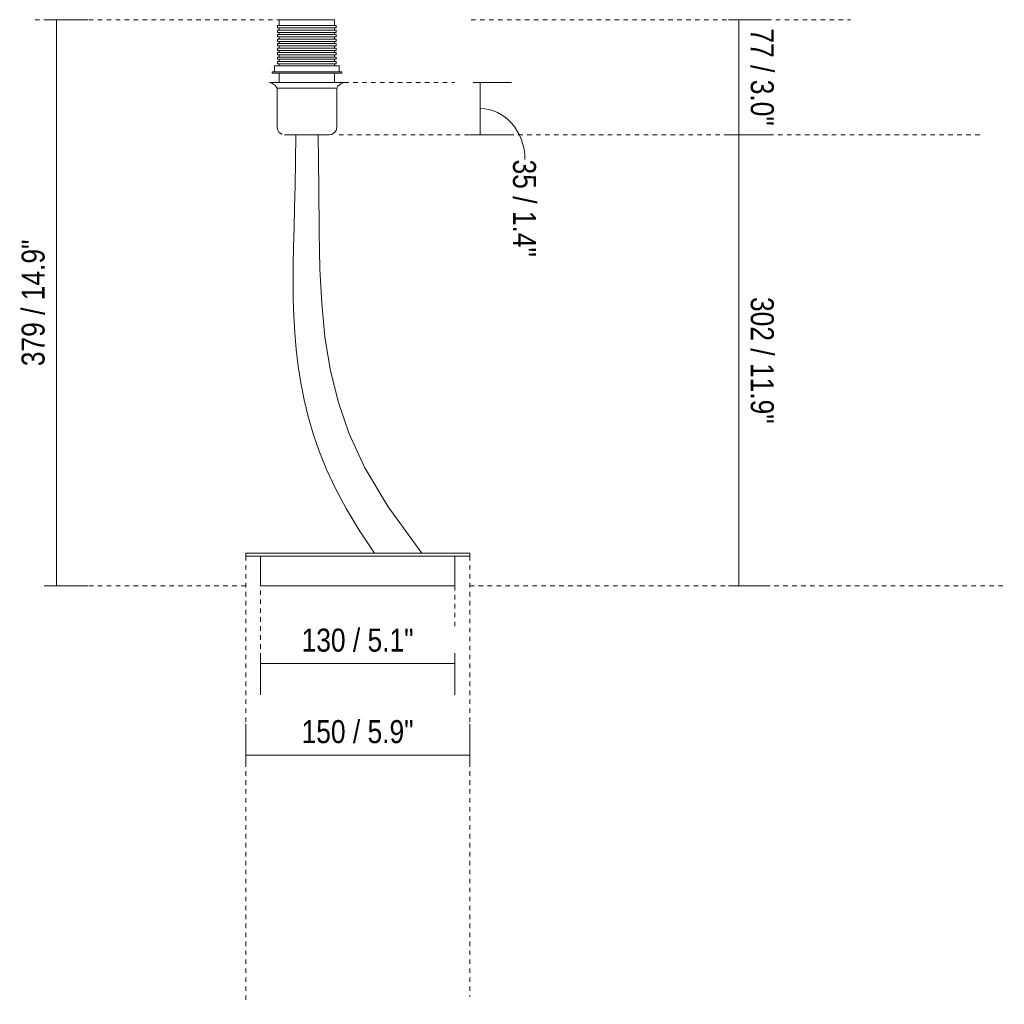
# Model space of a CAD drawing. Header units: millimetres. Extents: x 6294 to 8536, y 761 to 6584.
# Tile 2 of 4: x 7876 to 8536, y 761 to 1420. Entities that reach past the tile are written whole.
import ezdxf

# ---------------------------------------------------------------- set-up
doc = ezdxf.new("R2010")
doc.units = ezdxf.units.MM
doc.linetypes.add('Dash', pattern=[6, 3, -3])
doc.linetypes.add('Hidden', pattern=[7.14375, 4.7625, -2.38125])
doc.layers.add('A-ANNO-DIMS', color=7, linetype='Dash', lineweight=9, true_color=0xd2d2d2)
doc.layers.add('A-ANNO-DIMS-7', color=7, linetype='Continuous', lineweight=9)
doc.layers.add('E-LITE-EQPM', color=7, linetype='Continuous', lineweight=20)
doc.styles.add('Arial Narrow', font='ARIALN.TTF', dxfattribs={"height": 15.4})
doc.dimstyles.new('FARO_-_2_2mm_Arial_Narrow_mm_Inch_Left', dxfattribs={"dimscale": 304.8, "dimtxt": 15.760837, "dimasz": 0, "dimexe": 0.068898, "dimexo": 0.0625, "dimgap": 0.011483, "dimtad": 1, "dimdec": 0, "dimzin": 0, "dimdsep": 46, "dimtxsty": 'Arial Narrow', "dimblk1": 'NONE', "dimblk2": 'NONE', "dimsah": 1, "dimcen": 0.09, "dimadec": 0, "dimazin": 0, "dimtfac": 1, "dimtdec": 4, "dimtix": 1, "dimtmove": 0, "dimatfit": 3, "dimfxl": 0.022966, "dimfxlon": 1, "dimtvp": 1, "dimtolj": 1, "dimtzin": 0, "dimarcsym": 2})
doc.dimstyles.new('FARO_-_2_2mm_Arial_Narrow_mm_Inch_Right', dxfattribs={"dimscale": 304.8, "dimtxt": 15.760837, "dimasz": 0, "dimexe": 0.068898, "dimexo": 0.0625, "dimgap": 0.011483, "dimtad": 1, "dimdec": 0, "dimzin": 0, "dimdsep": 46, "dimtxsty": 'Arial Narrow', "dimblk1": 'NONE', "dimblk2": 'NONE', "dimsah": 1, "dimcen": 0.09, "dimadec": 0, "dimazin": 0, "dimtfac": 1, "dimtdec": 4, "dimtix": 1, "dimtmove": 0, "dimatfit": 3, "dimfxl": 0.022966, "dimfxlon": 1, "dimtvp": 1, "dimtolj": 1, "dimtzin": 0, "dimarcsym": 2})
doc.dimstyles.new('FARO_-_2_2mm_Arial_Narrow_mm_Inch_Right_2', dxfattribs={"dimscale": 304.8, "dimtxt": 15.760837, "dimasz": 0, "dimexe": 0.068898, "dimexo": 0.0625, "dimgap": 0.011483, "dimtad": 1, "dimdec": 0, "dimzin": 0, "dimdsep": 46, "dimtxsty": 'Arial Narrow', "dimblk1": 'NONE', "dimblk2": 'NONE', "dimsah": 1, "dimcen": 0.09, "dimadec": 0, "dimazin": 0, "dimtfac": 1, "dimtdec": 4, "dimtix": 1, "dimtmove": 1, "dimatfit": 3, "dimfxl": 0.022966, "dimfxlon": 1, "dimtvp": 1, "dimtolj": 1, "dimtzin": 0, "dimarcsym": 2})

# ---------------------------------------------------------------- blocks, each defined once
blk = doc.blocks.new('29684 - 29684 REM Matt nickel structure table lamp-426579-Frontal_PDF')
at = {"layer": 'E-LITE-EQPM'}
for p, q in [((-3121.82, 1419.5), (-3121.82, 1415.52)), ((-3121.82, 1419.5), (-3084.82, 1419.5)), ((-3084.82, 1415.52), (-3084.82, 1419.5)), ((-3122.92, 1415.52), (-3122.92, 1413.99)), ((-3122.92, 1415.52), (-3083.72, 1415.52)), ((-3122.92, 1413.99), (-3083.72, 1413.99)), ((-3122.92, 1412.52), (-3122.92, 1410.99)), ((-3122.92, 1412.52), (-3083.72, 1412.52)), ((-3122.92, 1410.99), (-3083.72, 1410.99)), ((-3121.82, 1413.99), (-3121.82, 1412.52)), ((-3121.82, 1410.99), (-3121.82, 1409.52)), ((-3084.82, 1412.52), (-3084.82, 1413.99)), ((-3084.82, 1409.52), (-3084.82, 1410.99)), ((-3083.72, 1413.99), (-3083.72, 1415.52)), ((-3083.72, 1410.99), (-3083.72, 1412.52)), ((-3122.92, 1409.52), (-3122.92, 1407.99)), ((-3122.92, 1409.52), (-3083.72, 1409.52)), ((-3122.92, 1407.99), (-3083.72, 1407.99)), ((-3122.92, 1406.52), (-3122.92, 1404.99)), ((-3122.92, 1406.52), (-3083.72, 1406.52)), ((-3122.92, 1404.99), (-3083.72, 1404.99)), ((-3121.82, 1407.99), (-3121.82, 1406.52)), ((-3121.82, 1404.99), (-3121.82, 1403.52)), ((-3084.82, 1406.52), (-3084.82, 1407.99)), ((-3084.82, 1403.52), (-3084.82, 1404.99)), ((-3083.72, 1407.99), (-3083.72, 1409.52)), ((-3083.72, 1404.99), (-3083.72, 1406.52)), ((-3122.92, 1403.52), (-3122.92, 1401.99)), ((-3122.92, 1403.52), (-3083.72, 1403.52)), ((-3122.92, 1401.99), (-3083.72, 1401.99)), ((-3122.92, 1400.52), (-3122.92, 1398.99)), ((-3122.92, 1400.52), (-3083.72, 1400.52)), ((-3122.92, 1398.99), (-3083.72, 1398.99)), ((-3121.82, 1401.99), (-3121.82, 1400.52)), ((-3121.82, 1398.99), (-3121.82, 1397.52)), ((-3084.82, 1400.52), (-3084.82, 1401.99)), ((-3084.82, 1397.52), (-3084.82, 1398.99)), ((-3083.72, 1401.99), (-3083.72, 1403.52)), ((-3083.72, 1398.99), (-3083.72, 1400.52)), ((-3122.92, 1397.52), (-3122.92, 1395.99)), ((-3122.92, 1397.52), (-3083.72, 1397.52)), ((-3122.92, 1395.99), (-3083.72, 1395.99)), ((-3122.92, 1394.52), (-3122.92, 1392.99)), ((-3122.92, 1394.52), (-3083.72, 1394.52)), ((-3122.92, 1392.99), (-3083.72, 1392.99)), ((-3122.92, 1391.52), (-3122.92, 1389.99)), ((-3122.92, 1391.52), (-3083.72, 1391.52)), ((-3121.82, 1395.99), (-3121.82, 1394.52)), ((-3121.82, 1392.99), (-3121.82, 1391.52)), ((-3084.82, 1394.52), (-3084.82, 1395.99)), ((-3084.82, 1391.52), (-3084.82, 1392.99)), ((-3083.72, 1395.99), (-3083.72, 1397.52)), ((-3083.72, 1392.99), (-3083.72, 1394.52)), ((-3083.72, 1389.99), (-3083.72, 1391.52)), ((-3126.65, 1384.58), (-3126.65, 1383.68)), ((-3126.65, 1384.58), (-3079.98, 1384.58)), ((-3125, 1388.52), (-3125, 1384.58)), ((-3125, 1388.52), (-3081.63, 1388.52)), ((-3122.92, 1389.99), (-3083.72, 1389.99)), ((-3121.82, 1389.99), (-3121.82, 1388.52)), ((-3084.82, 1388.52), (-3084.82, 1389.99)), ((-3081.63, 1384.58), (-3081.63, 1388.52)), ((-3079.98, 1383.68), (-3079.98, 1384.58)), ((-3126.65, 1383.68), (-3079.98, 1383.68)), ((-3121.82, 1383.68), (-3121.82, 1377.5)), ((-3084.82, 1377.5), (-3084.82, 1383.68)), ((-3128.32, 1377.5), (-3078.32, 1377.5)), ((-3123.32, 1373.67), (-3123.32, 1347.5)), ((-3123.32, 1373.67), (-3083.32, 1373.67)), ((-3083.32, 1347.5), (-3083.32, 1373.67)), ((-3118.32, 1342.5), (-3118.4, 1342.52)), ((-3144.32, 1062.5), (-2994.32, 1062.5)), ((-3144.32, 1060.5), (-3144.32, 1062.5)), ((-2994.32, 1062.5), (-2994.32, 1060.5)), ((-3144.32, 1060.5), (-2994.32, 1060.5)), ((-3134.32, 1040.5), (-3134.32, 1060.5)), ((-3004.32, 1060.5), (-3004.32, 1040.5)), ((-3004.32, 1040.5), (-3134.32, 1040.5))]:
    blk.add_line(p, q, dxfattribs=at)
at = {"layer": 'E-LITE-EQPM', "flags": 128}
for points in [[(-3123.32, 1373.67), (-3124.77, 1375.69), (-3126.85, 1377.06), (-3128.32, 1377.5)], [(-3078.32, 1377.5), (-3080.64, 1376.62), (-3082.51, 1374.98), (-3083.32, 1373.67)], [(-3119.87, 1342.84), (-3120.38, 1342.95), (-3122.08, 1344.2), (-3123.1, 1346.05), (-3123.32, 1347.5)], [(-3083.32, 1347.5), (-3083.76, 1345.44), (-3085.02, 1343.74), (-3086.87, 1342.71), (-3088.32, 1342.5)], [(-3118.32, 1342.5), (-3117.87, 1342.5), (-3116.54, 1342.5), (-3114.42, 1342.5), (-3111.64, 1342.5), (-3108.35, 1342.5), (-3104.76, 1342.5), (-3101.09, 1342.5), (-3097.55, 1342.5), (-3094.35, 1342.5), (-3091.7, 1342.5), (-3089.74, 1342.5), (-3088.6, 1342.5), (-3088.32, 1342.5)], [(-3058.16, 1062.5), (-3068.4, 1077.94), (-3077.04, 1092.3), (-3084.27, 1105.77), (-3090.25, 1118.52), (-3095.15, 1130.68), (-3099.15, 1142.41), (-3102.44, 1153.85), (-3105.16, 1165.16), (-3107.38, 1176.41), (-3109.15, 1187.61), (-3110.49, 1198.79), (-3111.46, 1209.98), (-3112.11, 1221.21), (-3112.46, 1232.51), (-3112.57, 1243.9), (-3112.48, 1255.49), (-3112.25, 1267.5), (-3111.93, 1280.17), (-3111.57, 1293.75), (-3111.23, 1308.5), (-3110.96, 1324.66), (-3110.82, 1342.5)], [(-3110.82, 1342.5), (-3110.96, 1324.66), (-3111.23, 1308.5), (-3111.57, 1293.75), (-3111.93, 1280.17), (-3112.25, 1267.5), (-3112.48, 1255.49), (-3112.57, 1243.9), (-3112.46, 1232.51), (-3112.11, 1221.21), (-3111.46, 1209.98), (-3110.49, 1198.79), (-3109.15, 1187.61), (-3107.38, 1176.41), (-3105.16, 1165.16), (-3102.44, 1153.85), (-3099.15, 1142.41), (-3095.15, 1130.68), (-3090.25, 1118.52), (-3084.27, 1105.77), (-3077.04, 1092.3), (-3068.4, 1077.94), (-3058.16, 1062.5)], [(-3095.81, 1342.5), (-3095.26, 1307), (-3095, 1277.73), (-3094.55, 1252.59), (-3093.42, 1229.5), (-3091.24, 1207.25), (-3087.67, 1185.53), (-3082.39, 1164.03), (-3075.02, 1142.42), (-3064.42, 1119.58), (-3048.8, 1093.54), (-3026.3, 1062.5)], [(-3026.3, 1062.5), (-3048.8, 1093.54), (-3064.42, 1119.58), (-3075.02, 1142.42), (-3082.39, 1164.03), (-3087.67, 1185.53), (-3091.24, 1207.25), (-3093.42, 1229.5), (-3094.55, 1252.59), (-3095, 1277.73), (-3095.26, 1307), (-3095.81, 1342.5)]]:
    blk.add_lwpolyline(points, dxfattribs=at)
blk = doc.blocks.new('DIMBLOCK8-Frontal_PDF')
at = {"layer": 'A-ANNO-DIMS-7', "color": 251, "true_color": 0x5b5b5b, "transparency": 16777216}
for p, q in [((8037.68, 995.55), (8037.68, 967.55)), ((8037.68, 988.55), (8037.68, 995.55)), ((8167.68, 995.55), (8167.68, 967.55)), ((8167.68, 988.55), (8167.68, 995.55)), ((8167.68, 988.55), (8037.68, 988.55))]:
    blk.add_line(p, q, dxfattribs=at)
at = {"layer": 'A-ANNO-DIMS-7', "color": 0, "transparency": 16777216, "insert": (8065.15, 1011.95), "char_height": 15.4, "width": 90.0619, "attachment_point": 1, "line_spacing_factor": 0.974696, "style": 'Arial Narrow'}
blk.add_mtext('130 / 5.1"', dxfattribs=at)
blk = doc.blocks.new('_None')
blk = doc.blocks.new('DIMBLOCK9-Frontal_PDF')
at = {"layer": 'A-ANNO-DIMS-7', "color": 251, "true_color": 0x5b5b5b, "transparency": 16777216}
for p, q in [((8027.68, 927.16), (8027.68, 948.3)), ((8177.68, 927.16), (8177.68, 948.3)), ((8027.68, 927.3), (8177.68, 927.3)), ((8027.68, 927.3), (8027.68, 920.3)), ((8177.68, 927.3), (8177.68, 920.3))]:
    blk.add_line(p, q, dxfattribs=at)
at = {"layer": 'A-ANNO-DIMS-7', "color": 0, "transparency": 16777216, "insert": (8065.15, 950.71), "char_height": 15.4, "width": 90.0619, "attachment_point": 1, "line_spacing_factor": 0.974696, "style": 'Arial Narrow'}
blk.add_mtext('150 / 5.9"', dxfattribs=at)
blk = doc.blocks.new('DIMBLOCK10-Frontal_PDF')
at = {"layer": 'A-ANNO-DIMS-7', "color": 251, "true_color": 0x5b5b5b, "transparency": 16777216}
for p, q in [((8357.93, 1419.5), (8350.93, 1419.5)), ((8357.79, 1419.5), (8378.93, 1419.5)), ((8357.93, 1419.5), (8357.93, 1342.5)), ((8357.93, 1342.5), (8350.93, 1342.5)), ((8357.79, 1342.5), (8378.93, 1342.5))]:
    blk.add_line(p, q, dxfattribs=at)
at = {"layer": 'A-ANNO-DIMS-7', "color": 0, "transparency": 16777216, "insert": (8381.33, 1413.65), "char_height": 15.4, "width": 78.3539, "attachment_point": 1, "rotation": 270, "line_spacing_factor": 0.974696, "style": 'Arial Narrow'}
blk.add_mtext('77 / 3.0"', dxfattribs=at)
blk = doc.blocks.new('DIMBLOCK11-Frontal_PDF')
at = {"layer": 'A-ANNO-DIMS-7', "color": 251, "true_color": 0x5b5b5b, "transparency": 16777216}
for p, q in [((8357.93, 1342.5), (8350.93, 1342.5)), ((8357.79, 1342.5), (8378.93, 1342.5)), ((8357.93, 1342.5), (8357.93, 1040.5)), ((8357.93, 1040.5), (8350.93, 1040.5)), ((8357.79, 1040.5), (8378.93, 1040.5))]:
    blk.add_line(p, q, dxfattribs=at)
at = {"layer": 'A-ANNO-DIMS-7', "color": 0, "transparency": 16777216, "insert": (8381.33, 1233.9), "char_height": 15.4, "width": 101.77, "attachment_point": 1, "rotation": 270, "line_spacing_factor": 0.974696, "style": 'Arial Narrow'}
blk.add_mtext('302 / 11.9"', dxfattribs=at)
blk = doc.blocks.new('DIMBLOCK12-Frontal_PDF')
at = {"layer": 'A-ANNO-DIMS-7', "color": 251, "true_color": 0x5b5b5b, "transparency": 16777216}
for p, q in [((7901.05, 1419.5), (7894.05, 1419.5)), ((7900.91, 1419.5), (7922.05, 1419.5)), ((7901.05, 1419.5), (7901.05, 1040.5)), ((7901.05, 1040.5), (7894.05, 1040.5)), ((7900.91, 1040.5), (7922.05, 1040.5))]:
    blk.add_line(p, q, dxfattribs=at)
at = {"layer": 'A-ANNO-DIMS-7', "color": 0, "transparency": 16777216, "insert": (7877.64, 1187.6), "char_height": 15.4, "width": 101.77, "attachment_point": 1, "rotation": 90, "line_spacing_factor": 0.974696, "style": 'Arial Narrow'}
blk.add_mtext('379 / 14.9"', dxfattribs=at)
blk = doc.blocks.new('DIMBLOCK13-Frontal_PDF')
at = {"layer": 'A-ANNO-DIMS-7', "color": 251, "linetype": 'Hidden', "true_color": 0x5b5b5b, "transparency": 16777216}
blk.add_line((8184.67, 1377.5), (8177.67, 1377.5), dxfattribs=at)
at = {"layer": 'A-ANNO-DIMS-7', "color": 251, "true_color": 0x5b5b5b, "transparency": 16777216}
for p, q in [((8184.52, 1377.5), (8205.67, 1377.5)), ((8184.67, 1377.5), (8184.67, 1342.5)), ((8184.67, 1342.5), (8177.67, 1342.5)), ((8184.52, 1342.5), (8205.67, 1342.5))]:
    blk.add_line(p, q, dxfattribs=at)
blk.add_ellipse((8184.67, 1325.89), major_axis=(0, 34.11), ratio=0.880797, start_param=4.712389, end_param=6.283185, dxfattribs=at)
at = {"layer": 'A-ANNO-DIMS-7', "color": 0, "transparency": 16777216, "insert": (8222.1, 1325.89), "char_height": 15.4, "width": 78.3539, "attachment_point": 1, "rotation": 270, "line_spacing_factor": 0.974696, "style": 'Arial Narrow'}
blk.add_mtext('35 / 1.4"', dxfattribs=at)

msp = doc.modelspace()

# ---------------------------------------------------------------- linework, layer by layer
at = {"layer": 'A-ANNO-DIMS'}
for p, q in [((8051.64, 1419.5), (7884.48, 1419.5)), ((8178.68, 1419.5), (8432.68, 1419.5)), ((8093.68, 1377.5), (8167.68, 1377.5)), ((8090.19, 1342.5), (8520.19, 1342.5)), ((8027.68, 1060.5), (8027.68, 760.5)), ((8177.68, 1060.5), (8177.68, 765.5)), ((8037.68, 998.5), (8037.68, 1050.5)), ((8167.68, 1013.5), (8167.68, 1050.5)), ((8027.68, 1040.5), (7889.68, 1040.5)), ((8177.68, 1040.5), (8535.68, 1040.5))]:
    msp.add_line(p, q, dxfattribs=at)

# ---------------------------------------------------------------- block references
at = {"layer": 'E-LITE-EQPM'}
msp.add_blockref('29684 - 29684 REM Matt nickel structure table lamp-426579-Frontal_PDF', (11172, 0), dxfattribs=at)

# ---------------------------------------------------------------- dimensions: what is measured, and where the dimension line sits
at = {"layer": 'A-ANNO-DIMS', "color": 251, "linetype": 'Continuous', "true_color": 0x5b5b5b}
for base, p1, p2, dimstyle, override, picture, middle in [((7901.05, 1040.5), (7894.05, 1419.5), (7894.05, 1040.5), 'FARO_-_2_2mm_Arial_Narrow_mm_Inch_Left', {"dimpost": '<>', "dimfxl": 379}, 'DIMBLOCK12-Frontal_PDF', (7887.58, 1230)), ((8357.93, 1342.5), (8350.93, 1419.5), (8350.93, 1342.5), 'FARO_-_2_2mm_Arial_Narrow_mm_Inch_Right', {"dimtad": 4, "dimpost": '<>', "dimfxl": 77}, 'DIMBLOCK10-Frontal_PDF', (8371.4, 1381)), ((8357.93, 1040.5), (8350.93, 1342.5), (8350.93, 1040.5), 'FARO_-_2_2mm_Arial_Narrow_mm_Inch_Right', {"dimtad": 4, "dimpost": '<>', "dimfxl": 302}, 'DIMBLOCK11-Frontal_PDF', (8371.4, 1191.5))]:
    dim = msp.add_linear_dim(base=base, p1=p1, p2=p2, angle=90, dimstyle=dimstyle, override=override, dxfattribs=at)
    dim.commit()
    dim.dimension.update_dxf_attribs({"geometry": picture, "text_midpoint": middle})
dim = msp.add_linear_dim(base=(8184.67, 1342.5), p1=(8177.67, 1377.5), p2=(8177.67, 1342.5), angle=90, dimstyle='FARO_-_2_2mm_Arial_Narrow_mm_Inch_Right_2', override={"dimtad": 4, "dimpost": '<>', "dimfxl": 35}, dxfattribs=at)
dim.commit()
dim.dimension.update_dxf_attribs({"geometry": 'DIMBLOCK13-Frontal_PDF', "text_midpoint": (8211.83, 1286.72), "dimtype": 160, "text_rotation": 90})
for base, p1, p2, override, picture, middle in [((8037.68, 988.55), (8167.68, 995.55), (8037.68, 995.55), {"dimpost": '<>', "dimfxl": 130}, 'DIMBLOCK8-Frontal_PDF', (8102.68, 1002.02)), ((8177.68, 927.3), (8027.68, 920.3), (8177.68, 920.3), {"dimpost": '<>', "dimfxl": 150}, 'DIMBLOCK9-Frontal_PDF', (8102.68, 940.77))]:
    dim = msp.add_linear_dim(base=base, p1=p1, p2=p2, dimstyle='FARO_-_2_2mm_Arial_Narrow_mm_Inch_Left', override=override, dxfattribs=at)
    dim.commit()
    dim.dimension.update_dxf_attribs({"geometry": picture, "text_midpoint": middle})

doc.saveas('drawing.dxf')
